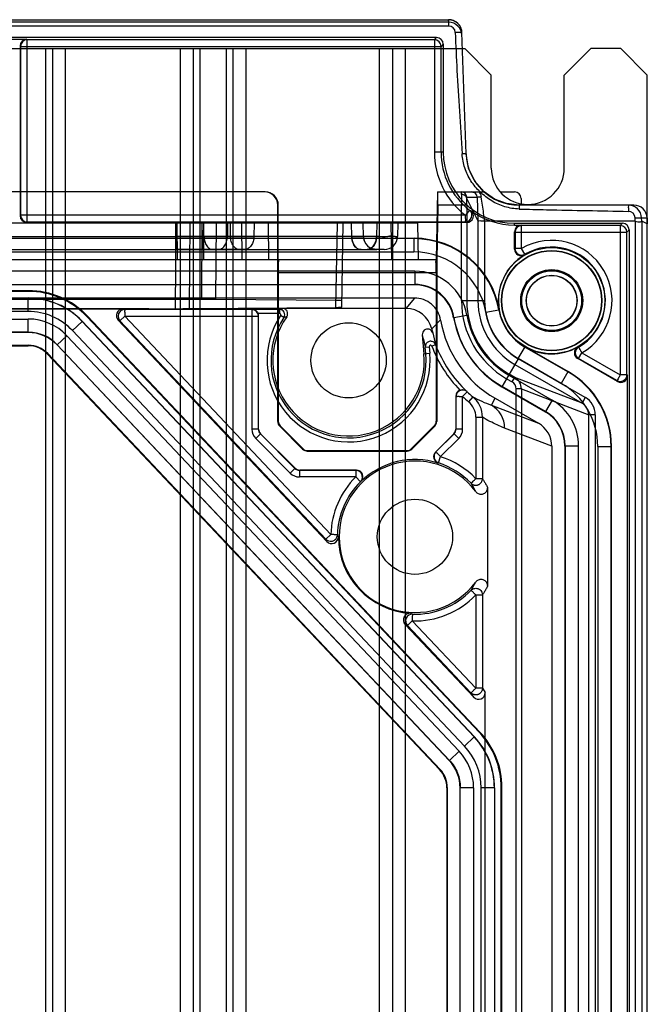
# Model space of a CAD drawing. Header units: millimetres. Extents: x 32 to 247, y 45 to 342.
# Tile 9 of 9: x 200 to 247, y 267 to 342. Entities that reach past the tile are written whole.
import ezdxf

# ---------------------------------------------------------------- set-up
doc = ezdxf.new("R2010")
doc.units = ezdxf.units.MM
doc.header["$LTSCALE"] = 25.054932
doc.layers.get('0').update_dxf_attribs({"linetype": 'CONTINUOUS'})

msp = doc.modelspace()

# ---------------------------------------------------------------- linework, layer by layer
at = {"color": 7, "linetype": 'Continuous'}
for p, q in [((170.9, 341.614), (232.186, 341.614)), ((232.192, 341.415), (232.185, 341.614)), ((232.185, 341.614), (232.185, 341.131)), ((232.192, 341.415), (47.109, 341.415)), ((232.185, 341.131), (170.9, 341.131)), ((233.185, 340.649), (233.169, 340.795)), ((231.281, 340.264), (48.019, 340.264)), ((200.407, 340.133), (197.994, 340.133)), ((200.407, 340.133), (200.442, 340.098)), ((200.442, 326.368), (200.442, 340.098)), ((231.115, 340.098), (200.442, 340.098)), ((231.115, 340.098), (231.281, 340.264)), ((231.115, 340.098), (231.115, 331.633)), ((233.505, 331.494), (233.185, 340.649)), ((148.105, 339.433), (233.4, 339.433)), ((199.907, 339.634), (199.907, 326.833)), ((199.907, 339.634), (199.942, 339.598)), ((199.942, 339.598), (199.942, 326.868)), ((199.942, 339.598), (231.615, 339.598)), ((201.85, 46.833), (201.85, 339.433)), ((202.34, 339.433), (202.34, 46.833)), ((203.34, 46.833), (203.34, 339.433)), ((211.961, 339.433), (211.961, 46.833)), ((212.961, 46.833), (212.961, 339.433)), ((213.45, 339.433), (213.45, 46.833)), ((215.45, 46.833), (215.45, 339.433)), ((215.94, 339.433), (215.94, 46.833)), ((216.94, 46.833), (216.94, 339.433)), ((226.95, 339.433), (226.95, 46.833)), ((227.95, 339.433), (227.95, 46.833)), ((228.95, 46.833), (228.95, 339.433)), ((231.781, 339.764), (231.615, 339.598)), ((231.615, 331.633), (231.615, 339.598)), ((231.781, 339.764), (231.781, 331.633)), ((235.4, 337.433), (233.4, 339.433)), ((242.9, 339.433), (240.9, 337.433)), ((245.15, 339.433), (242.9, 339.433)), ((247.15, 337.433), (245.15, 339.433)), ((235.4, 330.433), (235.4, 337.433)), ((240.9, 330.433), (240.9, 337.433)), ((247.15, 48.833), (247.15, 337.433)), ((231.781, 331.633), (231.115, 331.633)), ((218.357, 328.633), (61.943, 328.633)), ((231.339, 328.633), (231.25, 323.533)), ((231.339, 328.633), (234.856, 328.633)), ((233.555, 328.247), (234.336, 328.247)), ((233.556, 328.122), (233.556, 328.124)), ((233.556, 328.122), (234.397, 326.44)), ((234.336, 328.247), (234.397, 326.44)), ((234.456, 328.633), (234.579, 328.633)), ((236.088, 328.633), (237.151, 328.633)), ((237.65, 328.134), (237.65, 327.743)), ((219.316, 311.326), (219.316, 327.633)), ((219.358, 327.633), (219.316, 327.633)), ((219.359, 323.533), (219.358, 327.633)), ((231.364, 327.633), (231.292, 323.533)), ((233.554, 327.633), (231.364, 327.633)), ((233.154, 320.433), (233.154, 327.633)), ((233.554, 327.633), (233.554, 320.433)), ((246.135, 327.633), (237.502, 327.633)), ((199.942, 326.868), (199.907, 326.833)), ((233.447, 326.868), (199.942, 326.868)), ((233.754, 327.263), (233.447, 326.868)), ((233.754, 327.263), (233.851, 327.233)), ((246.231, 326.432), (246.225, 326.665)), ((246.722, 326.668), (247.135, 326.668)), ((246.731, 326.423), (246.722, 326.668)), ((247.135, 326.668), (247.15, 326.213)), ((229.85, 326.283), (49.45, 326.283)), ((200.442, 326.368), (200.407, 326.333)), ((233.551, 326.333), (200.407, 326.333)), ((200.442, 326.368), (233.447, 326.368)), ((211.629, 326.283), (211.583, 319.829)), ((211.637, 325.266), (211.629, 326.283)), ((211.712, 326.283), (211.705, 325.266)), ((211.712, 326.283), (211.732, 323.533)), ((212.69, 326.283), (212.643, 319.833)), ((213.588, 320.522), (213.629, 326.283)), ((213.637, 325.266), (213.629, 326.283)), ((213.712, 326.283), (213.705, 325.266)), ((213.712, 326.283), (213.732, 323.533)), ((213.758, 325.266), (213.75, 326.283)), ((214.648, 320.518), (214.69, 326.283)), ((215.53, 326.283), (215.523, 325.266)), ((215.758, 325.266), (215.75, 326.283)), ((216.591, 326.283), (216.611, 323.533)), ((217.53, 326.283), (217.523, 325.266)), ((218.591, 326.283), (218.611, 323.533)), ((223.7, 319.929), (223.811, 326.283)), ((224.14, 319.938), (224.25, 326.283)), ((224.89, 325.266), (224.872, 326.283)), ((225.768, 325.266), (225.75, 326.283)), ((226.769, 326.283), (226.751, 325.266)), ((227.83, 326.283), (227.878, 323.533)), ((228.35, 326.283), (228.333, 325.266)), ((229.85, 326.283), (229.898, 323.533)), ((233.551, 326.333), (233.447, 326.368)), ((234.397, 326.44), (234.397, 320.433)), ((234.898, 326.432), (234.897, 320.433)), ((246.231, 326.432), (234.898, 326.432)), ((237.15, 326.133), (237.15, 326.264)), ((237.15, 326.264), (245.281, 326.264)), ((237.15, 326.133), (237.65, 326.133)), ((237.685, 326.098), (237.65, 326.133)), ((237.685, 324.373), (237.685, 326.098)), ((245.115, 326.098), (237.685, 326.098)), ((245.115, 326.098), (245.281, 326.264)), ((245.115, 326.098), (245.115, 314.836)), ((246.231, 326.432), (246.231, 60.052)), ((246.731, 326.423), (246.731, 60.052)), ((247.15, 326.213), (246.731, 326.423)), ((49.703, 325.133), (229.598, 325.133)), ((229.576, 325.107), (49.725, 325.107)), ((65.596, 325.266), (213.705, 325.266)), ((211.637, 324.283), (211.637, 325.266)), ((211.705, 325.266), (211.705, 324.283)), ((213.637, 325.266), (213.637, 324.283)), ((213.705, 324.283), (213.705, 325.266)), ((226.751, 325.266), (213.758, 325.266)), ((229.598, 325.133), (229.576, 325.107)), ((229.576, 325.107), (229.576, 324.107)), ((237.15, 324.311), (237.15, 325.634)), ((237.186, 325.598), (237.15, 325.634)), ((237.186, 325.598), (237.186, 324.372)), ((237.186, 325.598), (245.615, 325.598)), ((245.781, 325.764), (245.615, 325.598)), ((245.615, 314.836), (245.615, 325.598)), ((245.781, 325.764), (245.781, 60.502)), ((237.15, 324.311), (237.186, 324.372)), ((237.935, 323.939), (237.685, 324.372)), ((49.725, 324.107), (229.576, 324.107)), ((52.533, 324.283), (226.768, 324.283)), ((216.816, 324.283), (211.705, 324.283)), ((227.333, 324.283), (226.044, 324.283)), ((237.905, 323.881), (237.935, 323.939)), ((48.05, 323.533), (231.25, 323.533)), ((231.25, 323.533), (231.24, 323.533)), ((231.25, 323.533), (231.292, 323.533)), ((231.292, 323.533), (231.292, 311.333)), ((229.629, 322.66), (49.672, 322.66)), ((219.35, 322.533), (219.35, 311.34)), ((231.25, 322.533), (219.35, 322.533)), ((229.629, 322.66), (229.629, 321.66)), ((231.25, 322.533), (231.25, 311.34)), ((49.672, 321.66), (229.629, 321.66)), ((229.606, 321.633), (49.695, 321.633)), ((229.606, 321.633), (229.629, 321.66)), ((200.541, 321.186), (78.76, 321.186)), ((200.518, 321.133), (78.782, 321.133)), ((200.518, 321.133), (200.541, 321.186)), ((229.606, 320.633), (49.695, 320.633)), ((213.588, 320.522), (65.713, 320.522)), ((78.789, 320.617), (200.511, 320.617)), ((200.518, 320.633), (200.511, 320.617)), ((200.511, 319.618), (200.511, 320.617)), ((212.643, 319.833), (223.7, 319.929)), ((223.709, 320.439), (214.648, 320.518)), ((229.606, 320.633), (228.965, 319.848)), ((233.154, 320.433), (234.897, 320.433)), ((200.511, 319.618), (78.789, 319.618)), ((207.657, 319.8), (190.7, 319.8)), ((204.956, 319.218), (204.979, 319.271)), ((234.489, 287.896), (204.956, 319.218)), ((234.541, 287.916), (204.979, 319.271)), ((207.423, 318.922), (207.786, 319.265)), ((207.657, 319.8), (207.786, 319.765)), ((217.359, 319.765), (207.786, 319.765)), ((207.786, 319.265), (217.859, 319.265)), ((207.786, 319.265), (223.311, 302.799)), ((217.382, 319.776), (217.359, 319.765)), ((217.359, 319.765), (217.359, 310.744)), ((219.441, 319.776), (217.382, 319.776)), ((219.441, 319.476), (217.834, 319.476)), ((217.859, 319.265), (217.877, 319.274)), ((217.859, 310.744), (217.859, 319.265)), ((217.877, 310.751), (217.877, 319.274)), ((219.441, 319.776), (219.441, 319.476)), ((219.774, 319.156), (219.524, 319.321)), ((228.965, 319.848), (219.663, 319.848)), ((232.561, 319.148), (232.585, 319.168)), ((232.585, 319.168), (233.57, 319.337)), ((234.992, 319.561), (235.976, 319.734)), ((236.001, 319.747), (235.976, 319.734)), ((78.776, 319.049), (200.525, 319.049)), ((200.525, 318.049), (200.525, 319.049)), ((204.585, 318.859), (203.858, 318.173)), ((204.592, 318.875), (204.585, 318.859)), ((204.585, 318.859), (234.109, 287.546)), ((234.125, 287.553), (204.592, 318.875)), ((207.293, 318.957), (223.015, 302.282)), ((207.423, 318.922), (207.293, 318.957)), ((222.948, 302.456), (207.423, 318.922)), ((231.576, 318.978), (230.912, 318.306)), ((200.525, 318.049), (78.776, 318.049)), ((200.518, 318.033), (78.783, 318.033)), ((200.525, 318.049), (200.518, 318.033)), ((203.435, 317.794), (202.708, 317.108)), ((232.977, 286.461), (203.435, 317.794)), ((203.858, 318.173), (233.382, 286.86)), ((230.205, 317.86), (230.33, 316.43)), ((78.768, 317.068), (200.533, 317.068)), ((78.783, 317.033), (200.518, 317.033)), ((200.533, 317.068), (200.518, 317.033)), ((202.708, 317.108), (202.701, 317.092)), ((232.233, 285.769), (202.701, 317.092)), ((202.708, 317.108), (232.249, 285.775)), ((230.43, 316.937), (230.729, 316.963)), ((230.729, 316.963), (230.772, 316.469)), ((231.202, 317.113), (230.922, 317.007)), ((237.433, 316.073), (237.946, 316.962)), ((237.946, 316.962), (241.201, 315.083)), ((201.988, 316.44), (201.973, 316.406)), ((201.973, 316.406), (231.506, 285.083)), ((201.988, 316.44), (231.541, 285.097)), ((230.33, 316.43), (230.772, 316.469)), ((230.473, 316.443), (230.43, 316.937)), ((241.174, 315.067), (237.933, 316.939)), ((241.978, 316.935), (241.914, 316.938)), ((241.979, 316.069), (242.229, 316.502)), ((242.229, 316.502), (245.115, 314.836)), ((237.424, 316.057), (236.2, 313.938)), ((237.174, 315.624), (242.233, 312.703)), ((242.483, 313.136), (237.424, 316.057)), ((240.675, 314.201), (237.433, 316.073)), ((244.901, 314.342), (241.909, 316.07)), ((241.979, 316.069), (241.909, 316.07)), ((244.865, 314.403), (241.979, 316.069)), ((236.714, 314.827), (239.977, 312.943)), ((237.17, 314.652), (236.752, 314.894)), ((241.174, 315.067), (240.675, 314.201)), ((241.174, 315.067), (241.201, 315.083)), ((245.615, 314.836), (245.115, 314.836)), ((245.615, 314.836), (245.65, 314.775)), ((245.65, 68.134), (245.65, 314.775)), ((236.552, 314.547), (236.97, 314.306)), ((236.97, 314.306), (237.17, 314.652)), ((242.233, 312.703), (237.17, 314.652)), ((244.901, 314.342), (244.865, 314.403)), ((233.242, 313.196), (233.582, 313.563)), ((233.582, 313.563), (233.561, 313.598)), ((236.2, 313.938), (239.451, 312.062)), ((239.477, 312.077), (236.214, 313.961)), ((237.271, 217.142), (237.271, 313.786)), ((237.67, 313.786), (237.271, 313.786)), ((237.67, 313.786), (237.67, 217.142)), ((237.67, 313.786), (242.735, 311.836)), ((232.724, 313.225), (232.724, 310.751)), ((232.742, 313.196), (232.724, 313.225)), ((232.742, 310.744), (232.742, 313.196)), ((233.242, 310.744), (233.242, 313.196)), ((234.003, 313.195), (233.683, 312.805)), ((235.405, 312.561), (235.7, 313.072)), ((235.405, 312.561), (238.949, 311.197)), ((235.7, 313.072), (238.949, 311.197)), ((239.977, 312.943), (239.477, 312.077)), ((242.483, 313.136), (242.233, 312.703)), ((239.477, 312.077), (239.451, 312.062)), ((242.735, 218.628), (242.735, 311.836)), ((243.235, 311.836), (242.735, 311.836)), ((243.235, 311.836), (243.235, 218.628)), ((219.35, 311.34), (219.316, 311.326)), ((231.25, 311.34), (231.292, 311.333)), ((234.235, 311.647), (234.235, 307.014)), ((234.235, 311.647), (234.734, 311.647)), ((234.734, 311.647), (234.734, 307.014)), ((217.859, 310.744), (217.359, 310.744)), ((218.005, 310.391), (217.652, 310.037)), ((217.859, 310.744), (217.877, 310.751)), ((218.005, 310.391), (218.023, 310.398)), ((220.608, 307.788), (218.005, 310.391)), ((218.023, 310.398), (220.615, 307.806)), ((219.497, 310.987), (219.462, 310.973)), ((219.462, 310.973), (221.19, 309.245)), ((221.204, 309.28), (219.497, 310.987)), ((231.104, 310.987), (229.397, 309.28)), ((229.411, 309.245), (231.146, 310.98)), ((231.104, 310.987), (231.146, 310.98)), ((231.198, 309.018), (232.578, 310.398)), ((231.231, 309.026), (232.595, 310.391)), ((232.595, 310.391), (232.578, 310.398)), ((232.949, 310.037), (232.595, 310.391)), ((232.742, 310.744), (232.724, 310.751)), ((233.242, 310.744), (232.742, 310.744)), ((239.95, 309.463), (236.403, 310.829)), ((220.254, 307.435), (217.652, 310.037)), ((232.949, 310.037), (231.585, 308.673)), ((221.204, 309.28), (221.19, 309.245)), ((221.558, 309.133), (221.543, 309.099)), ((221.543, 309.099), (229.058, 309.099)), ((221.558, 309.133), (229.043, 309.133)), ((229.043, 309.133), (229.058, 309.099)), ((229.397, 309.28), (229.411, 309.245)), ((231.198, 309.018), (231.231, 309.026)), ((239.95, 309.463), (239.95, 219.775)), ((240.977, 309.479), (240.95, 309.464)), ((240.95, 309.464), (240.95, 219.775)), ((240.977, 309.479), (240.977, 219.764)), ((240.977, 309.479), (241.977, 309.479)), ((241.977, 219.764), (241.977, 309.479)), ((243.424, 309.439), (243.424, 219.786)), ((243.424, 309.439), (244.424, 309.439)), ((244.424, 309.439), (244.45, 309.454)), ((244.424, 219.786), (244.424, 309.439)), ((244.45, 219.775), (244.45, 309.454)), ((231.401, 308.188), (231.432, 308.197)), ((231.432, 308.197), (231.585, 308.673)), ((220.608, 307.788), (220.254, 307.435)), ((220.608, 307.788), (220.615, 307.806)), ((220.961, 307.642), (220.968, 307.66)), ((220.961, 307.642), (220.961, 307.142)), ((225.191, 307.642), (220.961, 307.642)), ((225.234, 307.66), (220.968, 307.66)), ((225.191, 307.642), (225.234, 307.66)), ((225.191, 307.142), (220.961, 307.142)), ((225.191, 307.142), (225.543, 306.787)), ((225.543, 306.787), (225.583, 306.802)), ((234.734, 307.014), (234.235, 307.014)), ((235.129, 298.922), (235.129, 306.344)), ((223.311, 302.799), (222.948, 302.456)), ((223.015, 302.282), (222.948, 302.456)), ((223.879, 302.626), (223.811, 302.786)), ((234.235, 298.252), (234.235, 291.213)), ((234.235, 298.252), (234.734, 298.252)), ((234.734, 298.252), (234.734, 291.213)), ((229.08, 295.953), (229.443, 296.295)), ((229.304, 296.872), (229.46, 296.795)), ((229.443, 296.295), (234.235, 291.213)), ((228.91, 296.03), (234.082, 290.546)), ((229.08, 295.953), (228.91, 296.03)), ((233.871, 290.87), (229.08, 295.953)), ((234.734, 291.213), (234.235, 291.213)), ((234.734, 291.213), (234.946, 290.887)), ((234.082, 290.546), (233.871, 290.87)), ((234.946, 265.599), (234.946, 290.887)), ((233.382, 286.86), (234.109, 287.546)), ((234.125, 287.553), (234.109, 287.546)), ((234.489, 287.896), (234.541, 287.916)), ((232.249, 285.775), (232.233, 285.769)), ((232.249, 285.775), (232.977, 286.461)), ((231.541, 285.097), (231.506, 285.083)), ((232.085, 283.725), (232.05, 283.711)), ((232.05, 283.711), (232.05, 224.838)), ((232.085, 283.725), (232.085, 224.818)), ((233.066, 283.718), (233.05, 283.711)), ((233.05, 224.838), (233.05, 283.711)), ((233.066, 224.829), (233.066, 283.718)), ((234.066, 283.718), (233.066, 283.718)), ((234.066, 283.718), (234.066, 224.829)), ((234.635, 224.847), (234.635, 283.705)), ((235.634, 283.705), (234.635, 283.705)), ((235.65, 283.712), (235.634, 283.705)), ((235.634, 283.705), (235.634, 224.847)), ((235.65, 283.712), (235.65, 224.838)), ((236.15, 283.712), (236.203, 283.732)), ((236.15, 224.838), (236.15, 283.712)), ((236.203, 224.808), (236.203, 283.732))]:
    msp.add_line(p, q, dxfattribs=at)
for points in [[(233.169, 340.795), (233.049, 341.118), (232.824, 341.383), (232.524, 341.555), (232.186, 341.614)], [(234.856, 328.633), (234.151, 329.449), (233.688, 330.428), (233.505, 331.494)], [(233.937, 328.633), (233.979, 328.631), (234.021, 328.624), (234.062, 328.613)], [(237.502, 327.633), (236.548, 327.749), (235.648, 328.089), (234.856, 328.633)], [(226.186, 324.47), (225.965, 324.687), (225.821, 324.961), (225.768, 325.266)], [(226.768, 324.283), (226.462, 324.331), (226.186, 324.47)]]:
    msp.add_lwpolyline(points, dxfattribs=at)
for centre, radius in [((239.95, 320.433), 4), ((239.95, 320.433), 3.776), ((239.95, 320.433), 3.75), ((239.95, 320.433), 2.337), ((239.95, 320.433), 2.267), ((239.95, 320.433), 2.25), ((239.95, 320.433), 1.917), ((239.95, 320.433), 1.9), ((224.65, 315.933), 2.835), ((229.65, 302.633), 2.835)]:
    msp.add_circle(centre, radius, dxfattribs=at)
for centre, radius, start, end in [((232.186, 340.614), 1, 2.01242, 90.00127), ((232.186, 340.631), 0.5, 2.01274, 90.01159), ((200.442, 339.598), 0.5, 90.02091, 179.97909), ((231.115, 339.598), 0.5, 0.02064, 89.97936), ((237.15, 331.633), 6.035, 180, 232.14487), ((237.15, 331.633), 5.535, 180, 232.14487), ((237.15, 331.633), 5.369, 180, 270), ((237.502, 331.633), 4, 182, 270), ((238.15, 330.433), 2.75, 180, 360), ((348.999, 327.734), 115.845, 179.65231, 180.04953), ((233.155, 328.233), 0.4, 1.99933, 89.99879), ((233.937, 328.234), 0.399, 1.87416, 89.9933), ((245.723, 326.634), 1, 1.99146, 90.01496), ((200.442, 326.869), 0.5, 180.02064, 269.97936), ((233.446, 326.869), 0.5, 270.09928, 52.0456), ((233.551, 326.833), 0.5, 269.92613, 53.20317), ((237.15, 331.633), 5.5, 233.13178, 270), ((245.712, 326.653), 0.513, 1.38877, 88.85107), ((237.686, 325.598), 0.5, 90.02064, 179.97936), ((245.115, 325.598), 0.5, 0.02064, 89.97936), ((213.627, 1507.761), 1182.496, 269.906879, 270.091864), ((215.63, 1650.17), 1324.905, 269.916755, 270.081856), ((226.768, 325.283), 1, 181, 270), ((227.333, 325.283), 1, 270.00707, 358.99847), ((229.575, 318.608), 6.499, 9.98009, 89.99915), ((229.598, 318.635), 6.499, 9.85564, 90.00248), ((237.685, 324.373), 0.5, 180.03202, 299.85588), ((239.95, 320.433), 4.544, 300.08307, 119.8998), ((239.95, 320.433), 4.044, 300.09959, 119.90041), ((229.576, 318.608), 5.499, 9.97719, 90.00214), ((239.95, 320.433), 4.009, 120.67348, 189.85856), ((237.65, 324.311), 0.5, 179.98411, 300.68902), ((229.628, 318.66), 4, 9.75033, 89.99653), ((229.606, 318.634), 2.999, 9.86593, 90.00245), ((229.629, 318.661), 2.999, 9.73786, 90.00944), ((200.511, 315.018), 5.599, 43.31647, 89.99885), ((239.95, 320.433), 6.796, 179.99492, 240.00508), ((239.95, 320.433), 6.397, 180, 240), ((239.95, 320.433), 5.553, 180, 240), ((239.95, 320.433), 5.053, 180, 240), ((200.512, 315.018), 4.599, 43.31488, 90.00059), ((207.657, 319.3), 0.5, 89.97241, 223.31987), ((207.787, 319.265), 0.5, 134.14248, 223.27271), ((207.787, 319.265), 0.5, 90.02218, 134.14749), ((217.359, 319.265), 0.5, 0.00686, 89.98627), ((224.65, 315.933), 6.145, 146.5415, 5.00125), ((224.65, 315.933), 5.702, 144.86227, 5), ((219.439, 319.38), 0.4, 326.31794, 89.74427), ((228.965, 317.848), 2, 13.24294, 90.00048), ((239.95, 320.433), 7.474, 189.74694, 240), ((239.95, 320.433), 6.474, 189.74694, 240.00018), ((239.95, 320.433), 5.035, 189.97928, 240.00379), ((239.95, 320.433), 4.035, 189.97928, 240), ((200.525, 315.05), 4, 43.31616, 89.99916), ((224.65, 315.933), 5.845, 146.54082, 5), ((239.95, 320.433), 8.5, 189.93235, 240), ((239.95, 320.433), 7.5, 189.86913, 240), ((200.525, 315.05), 2.999, 43.31232, 90.003), ((244.468, 320.84), 14.571, 191.80331, 195.53953), ((239.95, 320.433), 9.285, 193.24341, 195.19944), ((244.97, 320.884), 14.275, 191.66022, 195.31618), ((200.518, 315.034), 2, 43.31502, 90.0003), ((239.95, 320.433), 9.657, 200.78224, 224.29927), ((239.95, 320.433), 9.357, 200.78223, 226.92901), ((239.95, 320.433), 4.009, 240, 299.32643), ((242.159, 316.503), 0.5, 119.31183, 240.01475), ((242.23, 316.502), 0.5, 120.14392, 239.95568), ((237.925, 309.439), 6.499, 0.00101, 59.99899), ((245.115, 314.836), 0.5, 240.03382, 359.95535), ((236.67, 313.786), 0.601, 0.02928, 60.02806), ((236.67, 313.786), 1, 359.98213, 59.99188), ((237.926, 309.439), 5.498, 359.99559, 60.00331), ((233.224, 313.225), 0.5, 111.75081, 180.01146), ((239.95, 320.433), 9.368, 227.17078, 230.59625), ((239.95, 320.433), 9.868, 227.17078, 230.59366), ((232.732, 311.647), 1.503, 0.0281, 50.61401), ((232.732, 311.648), 2.002, 359.99128, 50.59221), ((238.181, 320.572), 8.478, 240.47854, 250.89113), ((234.405, 310.832), 1.998, 359.91647, 59.94726), ((237.977, 309.479), 4, 0.00806, 59.99194), ((241.733, 311.834), 1.002, 0.07852, 60.05749), ((241.733, 311.835), 1.502, 0.02844, 60.02072), ((237.978, 309.48), 2.999, 359.99019, 60.00917), ((218.359, 310.744), 1, 180.00028, 224.99929), ((218.359, 310.744), 0.5, 179.98861, 225.01172), ((232.242, 310.744), 0.5, 314.98812, 0.01184), ((232.242, 310.744), 1, 315.0014, 359.99988), ((231.551, 308.665), 0.5, 134.98739, 252.51642), ((231.585, 308.673), 0.5, 135.04106, 252.20108), ((229.65, 302.633), 5.71, 36.69475, 323.29123), ((229.65, 302.633), 5.824, 72.50397, 134.29499), ((229.65, 302.633), 5.841, 43.69801, 72.24213), ((229.65, 302.633), 6.341, 43.6979, 72.24213), ((220.961, 308.142), 1, 225.00028, 269.99929), ((220.961, 308.142), 0.5, 224.98861, 270.01172), ((225.235, 307.16), 0.5, 314.25975, 90.03617), ((229.65, 302.633), 6.341, 134.68427, 178.50118), ((229.65, 302.633), 5.841, 134.68428, 178.50118), ((227.32, 302.523), 7.755, 27.02897, 32.31713), ((223.379, 302.625), 0.5, 223.27542, 0.11159), ((229.65, 302.633), 5.771, 180.07327, 266.55736), ((227.333, 302.736), 7.74, 327.67766, 332.97601), ((229.65, 302.633), 5.841, 268.12946, 316.302), ((229.65, 302.633), 6.341, 268.12946, 316.302), ((229.274, 296.374), 0.5, 86.51904, 223.35521), ((229.444, 296.295), 0.5, 88.20318, 223.24162), ((230.035, 283.705), 5.599, 0.00109, 43.31423), ((230.035, 283.705), 4.599, 359.99975, 43.316), ((230.067, 283.718), 3.999, 0.00061, 43.3147), ((230.051, 283.711), 2, 359.99977, 43.31555)]:
    msp.add_arc(centre, radius, start, end, dxfattribs=at)
for centre, major_axis, ratio, start_param, end_param in [((232.192, 340.415), (-0.035, 1), 0.999848, -1.570796, -0.034901), ((200.407, 339.633), (0.354, -0.354), 0.999695, 2.356347, 3.926839), ((231.281, 339.764), (-0.354, -0.354), 0.999695, 2.356347, 3.926839), ((218.315, 327.633), (1, 0), 0.999848, 0, 1.570796), ((218.358, 327.633), (0.851, -0.526), 0.999659, 0.553666, 2.124462), ((231.343, 327.633), (0.017, 1), 0.020944, -1.570431, 0.000366), ((237.15, 328.133), (0.355, 0.355), 0.997265, -0.784029, 0.784029), ((246.135, 326.633), (1.001, 0), 0.999412, 0.034907, 1.570796), ((200.407, 326.834), (-0.354, -0.354), 0.999695, -0.785246, 0.785246), ((237.651, 325.633), (-0.354, 0.354), 0.999695, -0.785246, 0.785246), ((245.281, 325.764), (0.354, 0.354), 0.999695, -0.785246, 0.785246), ((219.368, 322.533), (0, 1), 0.017455, 0, 1.570796), ((200.518, 315.033), (-2.417, -5.602), 0.999819, 2.734258, 3.548928), ((200.54, 315.085), (2.417, 5.602), 0.999819, -0.407335, 0.407335), ((200.518, 315.033), (2.219, 5.143), 0.999819, -0.407335, 0.407335), ((213.587, 320.509), (1.5, 0), 0.008729, 0.785335, 1.570607), ((222.639, 319.938), (1.5, 0), 0.008725, -0.785424, -0.000152), ((222.648, 320.43), (1.5, 0), 0.008726, -0.000152, 0.78512), ((211.582, 319.842), (1.5, 0), 0.008727, -1.570733, -0.785461), ((217.377, 319.274), (-0.447, -0.224), 0.99981, 2.678052, 3.095136), ((200.518, 315.033), (1.189, 2.755), 0.999819, -0.407335, 0.407335), ((200.533, 315.068), (-0.793, -1.837), 0.999819, 2.734258, 3.548928), ((200.533, 315.068), (0.793, 1.837), 0.999819, -0.407335, 0.407335), ((237.949, 309.453), (5.63, 3.251), 0.999797, -0.523511, 0.523511), ((245.15, 314.776), (0.25, -0.433), 0.999391, -1.046934, 1.046934), ((237.95, 309.464), (2.599, 1.5), 0.999797, -0.523511, 0.523511), ((219.816, 311.326), (0.462, 0.191), 0.999822, 2.748957, 3.534229), ((219.851, 311.341), (0.462, 0.191), 0.999822, 2.748957, 3.534229), ((230.75, 311.341), (-0.492, 0.088), 0.999774, 2.5329, 3.318153), ((230.792, 311.333), (0.492, -0.088), 0.999774, -0.608692, 0.17656), ((237.948, 309.465), (-1.869, 0.72), 0.998427, -2.774549, -1.727066), ((218.377, 310.751), (0.462, 0.191), 0.999822, 2.748957, 3.534229), ((232.224, 310.751), (0.462, -0.191), 0.999822, -0.392636, 0.392636), ((221.543, 309.599), (0.191, 0.462), 0.999822, -3.534229, -2.748957), ((221.558, 309.634), (0.191, 0.462), 0.999822, 2.748957, 3.534229), ((229.043, 309.634), (-0.191, 0.462), 0.999822, 2.748957, 3.534229), ((229.058, 309.599), (-0.191, 0.462), 0.999822, -3.534229, -2.748957), ((220.968, 308.16), (0.191, 0.462), 0.999822, -3.534229, -2.748957), ((234.445, 290.889), (-0.273, 0.422), 0.995376, 1.753506, 4.136162), ((230.05, 283.711), (5.206, 2.067), 0.999824, -0.377937, 0.377937), ((230.05, 283.711), (-5.67, -2.252), 0.999824, 2.763656, 3.51953), ((230.102, 283.732), (5.67, 2.252), 0.999824, -0.377937, 0.377937), ((230.05, 283.711), (2.789, 1.107), 0.999824, -0.377937, 0.377937), ((230.085, 283.725), (1.859, 0.738), 0.999824, -0.377937, 0.377937), ((230.085, 283.725), (-1.859, -0.738), 0.999824, 2.763656, 3.51953)]:
    msp.add_ellipse(centre, major_axis=major_axis, ratio=ratio, start_param=start_param, end_param=end_param, dxfattribs=at)
for points, knots in [([(233.185, 340.649), (233.185, 340.649), (233.184, 340.65), (233.182, 340.651), (233.179, 340.652), (233.173, 340.652), (233.162, 340.653), (233.15, 340.654), (233.137, 340.655), (233.125, 340.655), (233.112, 340.656), (233.094, 340.656), (233.069, 340.656), (233.039, 340.656), (233.006, 340.656), (232.971, 340.656), (232.933, 340.655), (232.873, 340.654), (232.79, 340.652), (232.721, 340.65), (232.685, 340.649)], [0, 0, 0, 0, 0.002176, 0.006283, 0.01256, 0.020972, 0.043861, 0.074164, 0.096098, 0.120163, 0.146005, 0.173267, 0.231212, 0.294054, 0.356109, 0.425007, 0.502562, 0.58867, 0.783312, 1, 1, 1, 1]), ([(232.685, 340.649), (232.719, 339.692), (232.809, 337.715), (232.994, 334.664), (233.134, 332.57), (233.204, 331.494)], [0, 0, 0, 0, 0.313412, 0.647112, 1, 1, 1, 1]), ([(233.504, 331.494), (233.504, 331.495), (233.503, 331.496), (233.501, 331.497), (233.497, 331.498), (233.491, 331.499), (233.481, 331.5), (233.468, 331.501), (233.452, 331.501), (233.435, 331.502), (233.416, 331.502), (233.397, 331.502), (233.367, 331.501), (233.303, 331.5), (233.245, 331.497), (233.204, 331.494)], [0, 0, 0, 0, 0.008083, 0.014828, 0.023555, 0.04681, 0.077278, 0.123314, 0.176343, 0.234142, 0.296787, 0.358627, 0.42727, 0.590295, 1, 1, 1, 1]), ([(234.561, 328.633), (234.299, 328.879), (233.832, 329.437), (233.365, 330.421), (233.229, 331.137), (233.204, 331.496)], [0, 0, 0, 0, 0.333216, 0.666379, 1, 1, 1, 1]), ([(233.156, 328.437), (233.156, 328.472), (233.148, 328.537), (233.164, 328.586), (233.147, 328.633), (233.155, 328.633)], [0, 0, 0, 0, 0.546707, 0.885273, 1, 1, 1, 1]), ([(233.556, 328.122), (233.555, 328.178), (233.51, 328.297), (233.354, 328.411), (233.224, 328.437), (233.156, 328.437)], [0, 0, 0, 0, 0.302136, 0.635568, 1, 1, 1, 1]), ([(233.556, 328.122), (233.555, 328.146), (233.551, 328.188), (233.56, 328.216), (233.55, 328.248), (233.555, 328.247)], [0, 0, 0, 0, 0.557992, 0.890277, 1, 1, 1, 1]), ([(233.554, 327.633), (233.554, 327.699), (233.554, 327.82), (233.555, 327.983), (233.556, 328.081), (233.556, 328.122)], [0, 0, 0, 0, 0.401438, 0.74387, 1, 1, 1, 1]), ([(234.637, 328.25), (234.619, 328.247), (234.582, 328.242), (234.528, 328.237), (234.476, 328.233), (234.435, 328.231), (234.406, 328.232), (234.387, 328.232), (234.372, 328.234), (234.359, 328.235), (234.349, 328.238), (234.341, 328.24), (234.336, 328.245), (234.336, 328.247)], [0, 0, 0, 0, 0.178438, 0.360654, 0.536254, 0.693429, 0.761503, 0.821423, 0.87267, 0.914769, 0.947524, 0.971677, 1, 1, 1, 1]), ([(234.456, 328.633), (234.488, 328.597), (234.545, 328.52), (234.607, 328.39), (234.63, 328.296), (234.637, 328.248)], [0, 0, 0, 0, 0.333253, 0.662698, 1, 1, 1, 1]), ([(237.502, 327.342), (237.138, 327.352), (236.412, 327.468), (235.404, 327.911), (234.83, 328.371), (234.579, 328.633)], [0, 0, 0, 0, 0.334075, 0.666421, 1, 1, 1, 1]), ([(234.898, 326.432), (234.876, 326.628), (234.827, 327.025), (234.73, 327.629), (234.669, 328.039), (234.637, 328.248)], [0, 0, 0, 0, 0.322464, 0.653984, 1, 1, 1, 1]), ([(237.502, 327.633), (237.502, 327.633), (237.503, 327.633), (237.503, 327.631), (237.504, 327.628), (237.504, 327.621), (237.505, 327.612), (237.505, 327.6), (237.505, 327.585), (237.506, 327.568), (237.506, 327.548), (237.506, 327.526), (237.505, 327.493), (237.505, 327.449), (237.504, 327.396), (237.503, 327.36), (237.502, 327.342)], [0, 0, 0, 0, 0.001615, 0.004917, 0.017722, 0.039494, 0.07085, 0.112182, 0.163126, 0.223126, 0.291624, 0.367905, 0.450619, 0.629322, 0.815975, 1, 1, 1, 1]), ([(237.502, 327.342), (238.187, 327.322), (240.927, 327.254), (243.668, 327.209), (245.723, 327.166)], [0, 0, 0, 0, 0.249989, 1, 1, 1, 1]), ([(245.723, 327.633), (245.742, 327.633), (245.704, 327.511), (245.74, 327.397), (245.725, 327.245), (245.723, 327.166)], [0, 0, 0, 0, 0.124602, 0.489344, 1, 1, 1, 1]), ([(233.447, 326.868), (233.443, 326.833), (233.438, 326.763), (233.444, 326.66), (233.448, 326.594), (233.451, 326.562)], [0, 0, 0, 0, 0.34903, 0.687867, 1, 1, 1, 1]), ([(246.225, 326.665), (246.308, 326.667), (246.453, 326.675), (246.615, 326.662), (246.703, 326.677), (246.723, 326.668)], [0, 0, 0, 0, 0.500369, 0.866556, 1, 1, 1, 1]), ([(233.451, 326.562), (233.451, 326.524), (233.462, 326.46), (233.43, 326.405), (233.44, 326.369), (233.447, 326.368)], [0, 0, 0, 0, 0.583678, 0.887714, 1, 1, 1, 1]), ([(234.898, 326.432), (234.815, 326.439), (234.664, 326.422), (234.515, 326.451), (234.41, 326.421), (234.397, 326.44)], [0, 0, 0, 0, 0.499818, 0.861172, 1, 1, 1, 1]), ([(246.231, 326.432), (246.297, 326.411), (246.414, 326.383), (246.574, 326.362), (246.67, 326.38), (246.728, 326.406), (246.731, 326.423)], [0, 0, 0, 0, 0.397701, 0.700324, 0.899248, 1, 1, 1, 1]), ([(213.758, 325.266), (213.433, 325.265), (212.726, 325.264), (212.019, 325.265), (211.637, 325.266)], [0, 0, 0, 0, 0.458798, 1, 1, 1, 1]), ([(213.637, 325.266), (214.019, 325.265), (214.726, 325.264), (215.433, 325.265), (215.758, 325.266)], [0, 0, 0, 0, 0.541201, 1, 1, 1, 1]), ([(213.758, 325.266), (213.758, 325.206), (213.768, 325.083), (213.806, 324.901), (213.872, 324.727), (213.962, 324.57), (214.057, 324.461), (214.141, 324.392), (214.224, 324.339), (214.332, 324.295), (214.422, 324.283), (214.465, 324.283)], [0, 0, 0, 0, 0.135672, 0.276393, 0.417595, 0.553997, 0.681437, 0.74115, 0.797997, 0.903381, 1, 1, 1, 1]), ([(214.816, 324.283), (214.907, 324.283), (215.101, 324.34), (215.331, 324.563), (215.484, 324.884), (215.521, 325.135), (215.523, 325.266)], [0, 0, 0, 0, 0.206618, 0.435157, 0.703647, 1, 1, 1, 1]), ([(216.465, 324.283), (216.422, 324.283), (216.332, 324.295), (216.224, 324.339), (216.141, 324.392), (216.057, 324.461), (215.962, 324.57), (215.872, 324.727), (215.806, 324.901), (215.768, 325.083), (215.758, 325.206), (215.758, 325.266)], [0, 0, 0, 0, 0.096619, 0.202003, 0.25885, 0.318563, 0.446003, 0.582405, 0.723607, 0.864328, 1, 1, 1, 1]), ([(217.523, 325.266), (217.521, 325.141), (217.486, 324.899), (217.341, 324.579), (217.114, 324.346), (216.911, 324.283), (216.816, 324.283)], [0, 0, 0, 0, 0.284042, 0.54544, 0.783813, 1, 1, 1, 1]), ([(224.89, 325.266), (224.956, 325.266), (225.08, 325.265), (225.23, 325.265), (225.339, 325.265), (225.412, 325.265), (225.478, 325.265), (225.538, 325.265), (225.591, 325.265), (225.637, 325.265), (225.671, 325.265), (225.695, 325.265), (225.71, 325.265), (225.723, 325.265), (225.735, 325.265), (225.745, 325.265), (225.753, 325.265), (225.759, 325.265), (225.762, 325.266), (225.764, 325.266), (225.766, 325.266), (225.767, 325.266), (225.768, 325.266), (225.768, 325.266), (225.768, 325.266)], [0, 0, 0, 0, 0.224899, 0.424424, 0.514105, 0.596764, 0.672175, 0.740112, 0.800373, 0.852856, 0.89748, 0.916821, 0.934167, 0.94951, 0.962839, 0.974144, 0.983416, 0.990645, 0.993491, 0.995822, 0.997638, 0.998938, 0.999723, 1, 1, 1, 1]), ([(225.768, 325.266), (225.768, 325.266), (225.768, 325.266), (225.767, 325.266), (225.766, 325.266), (225.764, 325.266), (225.762, 325.266), (225.759, 325.265), (225.753, 325.265), (225.745, 325.265), (225.735, 325.265), (225.723, 325.265), (225.71, 325.265), (225.695, 325.265), (225.671, 325.265), (225.637, 325.265), (225.591, 325.265), (225.538, 325.265), (225.478, 325.265), (225.412, 325.265), (225.339, 325.265), (225.23, 325.265), (225.08, 325.265), (224.956, 325.266), (224.89, 325.266)], [0, 0, 0, 0, 0.000277, 0.00106, 0.00236, 0.004175, 0.006506, 0.009351, 0.01658, 0.025852, 0.037157, 0.050486, 0.065828, 0.083175, 0.102516, 0.147142, 0.199625, 0.259888, 0.327826, 0.403237, 0.485897, 0.575579, 0.775102, 1, 1, 1, 1]), ([(225.597, 324.283), (225.554, 324.283), (225.464, 324.295), (225.356, 324.339), (225.273, 324.392), (225.189, 324.461), (225.094, 324.57), (225.004, 324.727), (224.938, 324.901), (224.9, 325.083), (224.89, 325.206), (224.89, 325.266)], [0, 0, 0, 0, 0.096619, 0.202003, 0.25885, 0.318563, 0.446003, 0.582405, 0.723607, 0.864328, 1, 1, 1, 1]), ([(224.89, 325.266), (224.89, 325.206), (224.9, 325.083), (224.938, 324.901), (225.004, 324.727), (225.094, 324.57), (225.189, 324.461), (225.273, 324.392), (225.356, 324.339), (225.464, 324.295), (225.554, 324.283), (225.597, 324.283)], [0, 0, 0, 0, 0.135672, 0.276393, 0.417595, 0.553997, 0.681437, 0.74115, 0.797997, 0.903381, 1, 1, 1, 1]), ([(226.044, 324.283), (226.136, 324.283), (226.33, 324.34), (226.559, 324.563), (226.712, 324.884), (226.75, 325.135), (226.751, 325.266)], [0, 0, 0, 0, 0.206618, 0.435157, 0.703647, 1, 1, 1, 1]), ([(226.751, 325.266), (226.75, 325.141), (226.715, 324.899), (226.57, 324.579), (226.343, 324.346), (226.14, 324.283), (226.044, 324.283)], [0, 0, 0, 0, 0.284042, 0.54544, 0.783813, 1, 1, 1, 1]), ([(226.751, 325.266), (227.037, 325.265), (227.56, 325.21), (227.942, 325.349), (228.334, 325.205), (228.333, 325.266)], [0, 0, 0, 0, 0.54257, 0.883649, 1, 1, 1, 1]), ([(228.333, 325.266), (228.334, 325.205), (227.942, 325.349), (227.56, 325.21), (227.037, 325.265), (226.751, 325.266)], [0, 0, 0, 0, 0.116351, 0.45743, 1, 1, 1, 1]), ([(237.685, 324.373), (237.604, 324.372), (237.463, 324.374), (237.297, 324.369), (237.211, 324.376), (237.186, 324.372)], [0, 0, 0, 0, 0.486776, 0.848047, 1, 1, 1, 1]), ([(231.25, 322.533), (231.25, 322.662), (231.243, 322.89), (231.261, 323.224), (231.213, 323.376), (231.255, 323.533), (231.23, 323.533)], [0, 0, 0, 0, 0.385428, 0.706731, 0.922271, 1, 1, 1, 1]), ([(231.579, 318.968), (231.539, 319.2), (231.376, 319.65), (230.919, 320.196), (230.306, 320.551), (229.838, 320.633), (229.606, 320.633)], [0, 0, 0, 0, 0.253557, 0.502017, 0.750475, 1, 1, 1, 1]), ([(207.786, 319.765), (207.794, 319.764), (207.791, 319.714), (207.779, 319.657), (207.783, 319.583), (207.785, 319.543)], [0, 0, 0, 0, 0.107197, 0.455677, 1, 1, 1, 1]), ([(207.785, 319.543), (207.787, 319.514), (207.789, 319.453), (207.79, 319.361), (207.788, 319.297), (207.786, 319.265)], [0, 0, 0, 0, 0.314887, 0.651033, 1, 1, 1, 1]), ([(217.382, 319.776), (217.446, 319.776), (217.575, 319.749), (217.735, 319.64), (217.808, 319.534), (217.834, 319.476)], [0, 0, 0, 0, 0.337853, 0.670384, 1, 1, 1, 1]), ([(219.524, 319.321), (219.536, 319.34), (219.548, 319.388), (219.515, 319.456), (219.466, 319.477), (219.441, 319.476)], [0, 0, 0, 0, 0.321704, 0.642471, 1, 1, 1, 1]), ([(219.989, 319.214), (220.03, 319.275), (220.083, 319.42), (220.035, 319.644), (219.879, 319.808), (219.733, 319.848), (219.663, 319.848)], [0, 0, 0, 0, 0.253873, 0.505342, 0.755035, 1, 1, 1, 1]), ([(219.994, 319.217), (219.969, 319.21), (219.92, 319.197), (219.845, 319.178), (219.796, 319.164), (219.772, 319.158)], [0, 0, 0, 0, 0.334974, 0.666159, 1, 1, 1, 1]), ([(230.99, 317.999), (230.973, 318.062), (230.907, 318.182), (230.734, 318.293), (230.527, 318.309), (230.339, 318.22), (230.22, 318.056), (230.2, 317.924), (230.205, 317.86)], [0, 0, 0, 0, 0.166493, 0.33177, 0.502923, 0.673406, 0.836685, 1, 1, 1, 1]), ([(190.7, 317.059), (191.79, 317.059), (193.972, 317.073), (197.249, 317.067), (199.438, 317.068), (200.533, 317.068)], [0, 0, 0, 0, 0.332398, 0.665725, 1, 1, 1, 1]), ([(231.201, 317.113), (231.175, 317.185), (231.075, 317.315), (230.847, 317.393), (230.616, 317.334), (230.454, 317.164), (230.424, 317.01), (230.43, 316.937)], [0, 0, 0, 0, 0.204246, 0.406315, 0.606648, 0.804443, 1, 1, 1, 1]), ([(230.922, 317.007), (230.911, 317.028), (230.879, 317.069), (230.804, 317.077), (230.74, 317.037), (230.729, 316.987), (230.729, 316.963)], [0, 0, 0, 0, 0.258542, 0.500282, 0.741063, 1, 1, 1, 1]), ([(242.119, 316.693), (242.094, 316.733), (242.054, 316.808), (242.005, 316.874), (241.991, 316.934), (241.978, 316.935)], [0, 0, 0, 0, 0.509109, 0.861555, 1, 1, 1, 1]), ([(242.229, 316.502), (242.217, 316.524), (242.192, 316.568), (242.156, 316.632), (242.132, 316.673), (242.119, 316.693)], [0, 0, 0, 0, 0.345626, 0.681195, 1, 1, 1, 1]), ([(245.115, 314.836), (245.075, 314.766), (245.003, 314.644), (244.924, 314.498), (244.875, 314.427), (244.865, 314.403)], [0, 0, 0, 0, 0.48657, 0.847862, 1, 1, 1, 1]), ([(232.875, 313.536), (232.864, 313.524), (232.842, 313.498), (232.812, 313.453), (232.784, 313.4), (232.761, 313.339), (232.746, 313.27), (232.742, 313.221), (232.742, 313.196)], [0, 0, 0, 0, 0.131046, 0.2749, 0.434022, 0.607973, 0.79671, 1, 1, 1, 1]), ([(233.582, 313.563), (233.552, 313.59), (233.49, 313.635), (233.388, 313.678), (233.289, 313.697), (233.198, 313.697), (233.116, 313.682), (233.044, 313.657), (232.982, 313.625), (232.926, 313.584), (232.891, 313.554), (232.875, 313.536)], [0, 0, 0, 0, 0.153243, 0.292504, 0.41916, 0.534588, 0.640166, 0.736207, 0.824295, 0.907958, 1, 1, 1, 1]), ([(233.039, 313.689), (233.096, 313.712), (233.219, 313.737), (233.406, 313.707), (233.515, 313.64), (233.561, 313.598)], [0, 0, 0, 0, 0.331737, 0.664623, 1, 1, 1, 1]), ([(232.968, 313.197), (232.927, 313.199), (232.854, 313.202), (232.794, 313.192), (232.743, 313.188), (232.742, 313.196)], [0, 0, 0, 0, 0.538534, 0.886724, 1, 1, 1, 1]), ([(233.242, 313.196), (233.21, 313.195), (233.148, 313.193), (233.056, 313.193), (232.997, 313.196), (232.968, 313.197)], [0, 0, 0, 0, 0.347289, 0.68294, 1, 1, 1, 1]), ([(236.403, 310.829), (236.215, 310.901), (235.839, 311.058), (235.283, 311.332), (234.916, 311.537), (234.734, 311.647)], [0, 0, 0, 0, 0.324064, 0.657027, 1, 1, 1, 1]), ([(231.585, 308.673), (231.527, 308.73), (231.428, 308.832), (231.306, 308.945), (231.251, 309.012), (231.231, 309.026)], [0, 0, 0, 0, 0.490482, 0.84991, 1, 1, 1, 1]), ([(225.191, 307.642), (225.18, 307.639), (225.194, 307.572), (225.197, 307.493), (225.186, 307.328), (225.189, 307.21), (225.191, 307.142)], [0, 0, 0, 0, 0.070903, 0.277027, 0.592253, 1, 1, 1, 1]), ([(225.544, 306.787), (225.599, 306.842), (225.684, 306.98), (225.703, 307.221), (225.611, 307.446), (225.427, 307.604), (225.269, 307.642), (225.191, 307.642)], [0, 0, 0, 0, 0.19921, 0.39942, 0.599674, 0.799884, 1, 1, 1, 1]), ([(233.874, 306.669), (233.868, 306.679), (233.924, 306.715), (233.985, 306.766), (234.096, 306.89), (234.185, 306.969), (234.235, 307.014)], [0, 0, 0, 0, 0.067214, 0.272841, 0.59319, 1, 1, 1, 1]), ([(233.874, 306.669), (233.911, 306.63), (233.978, 306.58), (234.08, 306.538), (234.185, 306.513), (234.29, 306.515), (234.385, 306.538), (234.448, 306.563), (234.508, 306.596), (234.586, 306.655), (234.653, 306.735), (234.701, 306.832), (234.728, 306.918), (234.734, 306.981), (234.734, 307.014)], [0, 0, 0, 0, 0.136091, 0.208139, 0.278281, 0.409114, 0.469155, 0.525121, 0.581055, 0.641079, 0.771927, 0.842096, 0.914176, 1, 1, 1, 1]), ([(234.734, 307.014), (234.78, 306.946), (234.87, 306.804), (235.001, 306.58), (235.086, 306.425), (235.129, 306.344)], [0, 0, 0, 0, 0.315724, 0.648951, 1, 1, 1, 1]), ([(234.23, 306.046), (234.278, 305.981), (234.412, 305.872), (234.666, 305.824), (234.913, 305.906), (235.088, 306.096), (235.129, 306.263), (235.129, 306.344)], [0, 0, 0, 0, 0.197585, 0.399247, 0.60226, 0.802711, 1, 1, 1, 1]), ([(222.948, 302.456), (223.002, 302.399), (223.137, 302.311), (223.378, 302.285), (223.604, 302.372), (223.767, 302.551), (223.809, 302.708), (223.811, 302.786)], [0, 0, 0, 0, 0.199213, 0.399423, 0.599675, 0.799885, 1, 1, 1, 1]), ([(223.595, 302.79), (223.565, 302.793), (223.504, 302.797), (223.409, 302.801), (223.344, 302.8), (223.311, 302.799)], [0, 0, 0, 0, 0.3149, 0.651246, 1, 1, 1, 1]), ([(223.811, 302.786), (223.81, 302.794), (223.763, 302.795), (223.705, 302.781), (223.634, 302.785), (223.595, 302.79)], [0, 0, 0, 0, 0.10939, 0.455529, 1, 1, 1, 1]), ([(235.129, 298.922), (235.129, 299.005), (235.087, 299.173), (234.91, 299.363), (234.662, 299.443), (234.409, 299.394), (234.277, 299.285), (234.228, 299.22)], [0, 0, 0, 0, 0.199467, 0.400815, 0.603464, 0.803614, 1, 1, 1, 1]), ([(234.023, 298.458), (233.997, 298.485), (233.952, 298.534), (233.901, 298.561), (233.869, 298.592), (233.874, 298.598)], [0, 0, 0, 0, 0.54794, 0.888828, 1, 1, 1, 1]), ([(233.874, 298.598), (233.911, 298.637), (233.978, 298.687), (234.08, 298.729), (234.185, 298.754), (234.29, 298.752), (234.385, 298.729), (234.448, 298.704), (234.508, 298.671), (234.586, 298.612), (234.653, 298.532), (234.701, 298.435), (234.728, 298.349), (234.734, 298.286), (234.734, 298.252)], [0, 0, 0, 0, 0.13608, 0.20813, 0.278273, 0.409109, 0.469151, 0.525118, 0.581051, 0.641074, 0.77192, 0.842087, 0.914165, 1, 1, 1, 1]), ([(234.235, 298.252), (234.209, 298.275), (234.158, 298.319), (234.088, 298.389), (234.044, 298.435), (234.023, 298.458)], [0, 0, 0, 0, 0.349515, 0.686058, 1, 1, 1, 1]), ([(235.129, 298.922), (235.086, 298.842), (235.001, 298.686), (234.87, 298.463), (234.78, 298.321), (234.734, 298.252)], [0, 0, 0, 0, 0.351049, 0.684276, 1, 1, 1, 1]), ([(229.46, 296.795), (229.471, 296.792), (229.456, 296.726), (229.449, 296.647), (229.455, 296.481), (229.448, 296.363), (229.443, 296.295)], [0, 0, 0, 0, 0.06787, 0.274968, 0.593632, 1, 1, 1, 1]), ([(233.871, 290.87), (233.866, 290.88), (233.922, 290.916), (233.983, 290.966), (234.095, 291.09), (234.184, 291.168), (234.235, 291.213)], [0, 0, 0, 0, 0.066658, 0.271863, 0.592583, 1, 1, 1, 1]), ([(234.734, 291.213), (234.734, 291.177), (234.726, 291.107), (234.694, 291.012), (234.65, 290.933), (234.598, 290.87), (234.542, 290.82), (234.486, 290.782), (234.431, 290.754), (234.378, 290.735), (234.327, 290.723), (234.281, 290.717), (234.238, 290.714), (234.197, 290.716), (234.152, 290.721), (234.102, 290.732), (234.047, 290.749), (233.988, 290.777), (233.928, 290.817), (233.89, 290.851), (233.871, 290.87)], [0, 0, 0, 0, 0.092121, 0.175426, 0.250998, 0.319709, 0.382034, 0.439058, 0.491337, 0.537254, 0.581121, 0.622158, 0.655077, 0.688205, 0.727593, 0.768985, 0.817313, 0.87201, 0.933148, 1, 1, 1, 1]), ([(232.249, 285.775), (232.379, 285.638), (232.612, 285.338), (232.872, 284.831), (233.03, 284.285), (233.066, 283.906), (233.066, 283.718)], [0, 0, 0, 0, 0.250007, 0.500007, 0.750003, 1, 1, 1, 1])]:
    msp.add_open_spline(points, degree=3, knots=knots, dxfattribs=at)
for points in [[(190.411, 319.864), (193.939, 319.864), (200.997, 319.846), (208.054, 319.829), (211.583, 319.829)], [(219.441, 319.776), (219.478, 319.788), (219.552, 319.812), (219.625, 319.837), (219.663, 319.848)]]:
    msp.add_open_spline(points, degree=3, dxfattribs=at)

doc.saveas('drawing.dxf')
